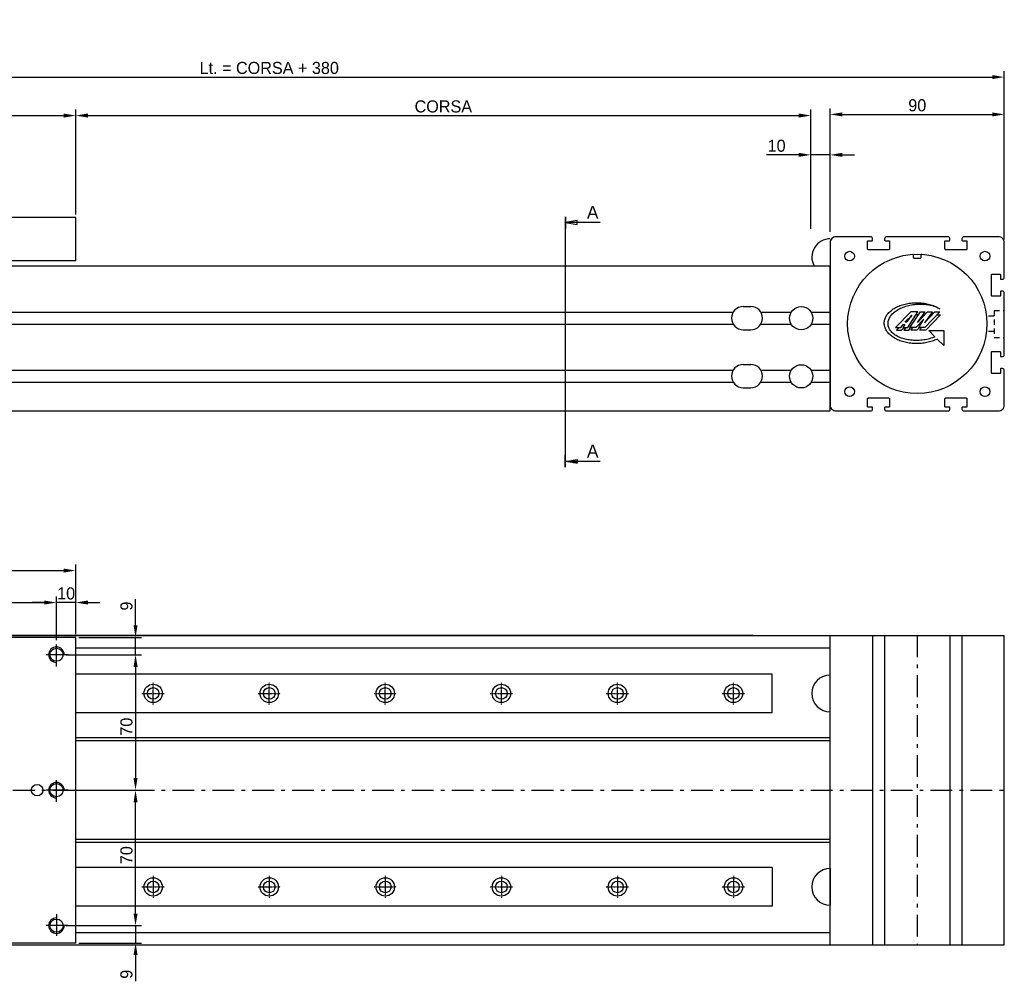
# Model space of a CAD drawing. Extents: x -267 to 1100, y 402 to 910.
# Tile 4 of 5: x 325 to 834, y 413 to 910. Entities that reach past the tile are written whole.
import ezdxf

# ---------------------------------------------------------------- set-up
doc = ezdxf.new("R2010")
doc.units = 0
doc.header["$LTSCALE"] = 1.875
for name, pattern in [('CENTER2', [1.125, 0.75, -0.125, 0.125, -0.125]), ('PL2', [11, 6, -2, 1, -2]), ('TR2', [5, 3, -2])]:
    doc.linetypes.add(name, pattern=pattern)
doc.layers.get('0').update_dxf_attribs({"linetype": 'CONTINUOUS'})
doc.layers.get('DEFPOINTS').update_dxf_attribs({"linetype": 'CONTINUOUS'})
for name, color, linetype in [('ARANCIO', 30, 'CONTINUOUS'), ('ASSI', 241, 'PL2'), ('QUOTE', 60, 'CONTINUOUS'), ('RIEMPIE', 5, 'CONTINUOUS'), ('TESTI', 2, 'CONTINUOUS'), ('TRATTEGGI', 1, 'TR2'), ('中心線', 4, 'CENTER2')]:
    doc.layers.add(name, color=color, linetype=linetype)
doc.dimstyles.get("Standard").update_dxf_attribs({"dimtxt": 0.18, "dimasz": 0.18, "dimexe": 0.18, "dimexo": 0.0625, "dimgap": 0.09, "dimtad": 0, "dimtih": 1, "dimtoh": 1, "dimdec": 4, "dimzin": 0, "dimdsep": 46, "dimtxsty": 'STANDARD', "dimcen": 0.09, "dimadec": 0, "dimazin": 0, "dimtfac": 1, "dimtdec": 4, "dimtofl": 0, "dimtmove": 0, "dimatfit": 3, "dimfxl": 1, "dimtolj": 1, "dimtzin": 0, "dimarcsym": 0})

# ---------------------------------------------------------------- blocks, each defined once
blk = doc.blocks.new('*D10')
at = {"color": 0, "linetype": 'ByBlock', "transparency": 16777216}
for p, q in [((174.12, 808.86), (174.12, 863.12)), ((354.12, 808.86), (354.12, 863.12)), ((180.37, 859.99), (347.87, 859.99))]:
    blk.add_line(p, q, dxfattribs=at)
for points in [[(180.37, 861.04), (180.37, 858.95), (174.12, 859.99)], [(347.87, 861.04), (347.87, 858.95), (354.12, 859.99)]]:
    blk.add_solid(points, dxfattribs=at)
at = {"layer": 'DEFPOINTS', "color": 0, "linetype": 'ByBlock', "transparency": 16777216}
for p in [(354.12, 859.99), (174.12, 807.3), (354.12, 807.3)]:
    blk.add_point(p, dxfattribs=at)
at = {"color": 0, "linetype": 'ByBlock', "transparency": 16777216, "insert": (264.12, 864.68), "char_height": 6.25, "attachment_point": 5}
blk.add_mtext('\\A1;180', dxfattribs=at)
blk = doc.blocks.new('*D9')
at = {"color": 0, "linetype": 'ByBlock', "transparency": 16777216}
for p, q in [((354.12, 808.86), (354.12, 863.12)), ((734.12, 806.03), (734.12, 863.12)), ((360.37, 859.99), (727.87, 859.99))]:
    blk.add_line(p, q, dxfattribs=at)
for points in [[(360.37, 861.04), (360.37, 858.95), (354.12, 859.99)], [(727.87, 861.04), (727.87, 858.95), (734.12, 859.99)]]:
    blk.add_solid(points, dxfattribs=at)
at = {"layer": 'DEFPOINTS', "color": 0, "linetype": 'ByBlock', "transparency": 16777216}
for p in [(734.12, 859.99), (354.12, 807.3), (734.12, 804.47)]:
    blk.add_point(p, dxfattribs=at)
at = {"color": 0, "linetype": 'ByBlock', "transparency": 16777216, "insert": (544.12, 864.68), "char_height": 6.25, "attachment_point": 5}
blk.add_mtext('\\A1;CORSA ', dxfattribs=at)
blk = doc.blocks.new('*D12')
at = {"color": 0, "linetype": 'ByBlock', "transparency": 16777216}
for p, q in [((734.12, 801.44), (734.12, 842.81)), ((744.12, 799.88), (744.12, 842.81)), ((727.87, 839.68), (711.2, 839.68)), ((744.12, 839.68), (734.12, 839.68)), ((750.37, 839.68), (756.62, 839.68))]:
    blk.add_line(p, q, dxfattribs=at)
for points in [[(727.87, 840.73), (727.87, 838.64), (734.12, 839.68)], [(750.37, 840.73), (750.37, 838.64), (744.12, 839.68)]]:
    blk.add_solid(points, dxfattribs=at)
at = {"layer": 'DEFPOINTS', "color": 0, "linetype": 'ByBlock', "transparency": 16777216}
for p in [(744.12, 839.68), (734.12, 799.88), (744.12, 798.32)]:
    blk.add_point(p, dxfattribs=at)
at = {"color": 0, "linetype": 'ByBlock', "transparency": 16777216, "insert": (716.41, 844.37), "char_height": 6.25, "attachment_point": 5}
blk.add_mtext('\\A1;10', dxfattribs=at)
blk = doc.blocks.new('*D11')
at = {"color": 0, "linetype": 'ByBlock', "transparency": 16777216}
for p, q in [((744.12, 801.44), (744.12, 863.7)), ((750.37, 860.58), (827.87, 860.58)), ((834.12, 795.88), (834.12, 863.7))]:
    blk.add_line(p, q, dxfattribs=at)
for points in [[(750.37, 861.62), (750.37, 859.53), (744.12, 860.58)], [(827.87, 861.62), (827.87, 859.53), (834.12, 860.58)]]:
    blk.add_solid(points, dxfattribs=at)
at = {"layer": 'DEFPOINTS', "color": 0, "linetype": 'ByBlock', "transparency": 16777216}
for p in [(834.12, 860.58), (744.12, 799.88), (834.12, 794.32)]:
    blk.add_point(p, dxfattribs=at)
at = {"color": 0, "linetype": 'ByBlock', "transparency": 16777216, "insert": (789.12, 865.26), "char_height": 6.25, "attachment_point": 5}
blk.add_mtext('\\A1;90', dxfattribs=at)
blk = doc.blocks.new('*D15')
at = {"color": 0, "linetype": 'ByBlock', "transparency": 16777216}
for p, q in [((74.12, 795.88), (74.12, 883)), ((834.12, 795.88), (834.12, 883)), ((80.37, 879.88), (827.87, 879.88))]:
    blk.add_line(p, q, dxfattribs=at)
for points in [[(80.37, 880.92), (80.37, 878.84), (74.12, 879.88)], [(827.87, 880.92), (827.87, 878.84), (834.12, 879.88)]]:
    blk.add_solid(points, dxfattribs=at)
at = {"layer": 'DEFPOINTS', "color": 0, "linetype": 'ByBlock', "transparency": 16777216}
for p in [(834.12, 879.88), (74.12, 794.32), (834.12, 794.32)]:
    blk.add_point(p, dxfattribs=at)
at = {"color": 0, "linetype": 'ByBlock', "transparency": 16777216, "insert": (454.12, 884.57), "char_height": 6.25, "attachment_point": 5}
blk.add_mtext('\\A1;Lt. = CORSA + 380', dxfattribs=at)
blk = doc.blocks.new('*D17')
at = {"color": 0, "linetype": 'ByBlock', "transparency": 16777216}
for p, q in [((174.12, 591.87), (174.12, 627.94)), ((354.12, 591.87), (354.12, 627.94)), ((180.37, 624.82), (347.87, 624.82))]:
    blk.add_line(p, q, dxfattribs=at)
for points in [[(180.37, 625.86), (180.37, 623.78), (174.12, 624.82)], [(347.87, 625.86), (347.87, 623.78), (354.12, 624.82)]]:
    blk.add_solid(points, dxfattribs=at)
at = {"layer": 'DEFPOINTS', "color": 0, "linetype": 'ByBlock', "transparency": 16777216}
for p in [(354.12, 624.82), (174.12, 590.3), (354.12, 590.3)]:
    blk.add_point(p, dxfattribs=at)
at = {"color": 0, "linetype": 'ByBlock', "transparency": 16777216, "insert": (264.12, 629.51), "char_height": 6.25, "attachment_point": 5}
blk.add_mtext('\\A1;180', dxfattribs=at)
blk = doc.blocks.new('*D20')
at = {"color": 0, "linetype": 'ByBlock', "transparency": 16777216}
for p, q in [((264.12, 588.87), (264.12, 611.4)), ((344.12, 588.87), (344.12, 611.4)), ((270.37, 608.28), (337.87, 608.28))]:
    blk.add_line(p, q, dxfattribs=at)
for points in [[(270.37, 609.32), (270.37, 607.24), (264.12, 608.28)], [(337.87, 609.32), (337.87, 607.24), (344.12, 608.28)]]:
    blk.add_solid(points, dxfattribs=at)
at = {"layer": 'DEFPOINTS', "color": 0, "linetype": 'ByBlock', "transparency": 16777216}
for p in [(344.12, 608.28), (264.12, 587.3), (344.12, 587.3)]:
    blk.add_point(p, dxfattribs=at)
at = {"color": 0, "linetype": 'ByBlock', "transparency": 16777216, "insert": (304.12, 612.96), "char_height": 6.25, "attachment_point": 5}
blk.add_mtext('\\A1;80', dxfattribs=at)
blk = doc.blocks.new('*D21')
at = {"color": 0, "linetype": 'ByBlock', "transparency": 16777216}
for p, q in [((344.12, 588.87), (344.12, 611.4)), ((354.12, 591.87), (354.12, 611.4)), ((337.87, 608.28), (331.62, 608.28)), ((354.12, 608.28), (344.12, 608.28)), ((360.37, 608.28), (366.62, 608.28))]:
    blk.add_line(p, q, dxfattribs=at)
for points in [[(337.87, 609.32), (337.87, 607.24), (344.12, 608.28)], [(360.37, 609.32), (360.37, 607.24), (354.12, 608.28)]]:
    blk.add_solid(points, dxfattribs=at)
at = {"layer": 'DEFPOINTS', "color": 0, "linetype": 'ByBlock', "transparency": 16777216}
for p in [(344.12, 608.28), (344.12, 587.3), (354.12, 590.3)]:
    blk.add_point(p, dxfattribs=at)
at = {"color": 0, "linetype": 'ByBlock', "transparency": 16777216, "insert": (349.12, 612.96), "char_height": 6.25, "attachment_point": 5}
blk.add_mtext('\\A1;10', dxfattribs=at)
blk = doc.blocks.new('*D27')
at = {"color": 0, "linetype": 'ByBlock', "transparency": 16777216}
for p, q in [((385.01, 596.55), (385.01, 610.1)), ((355.68, 590.3), (388.14, 590.3)), ((385.01, 581.3), (385.01, 590.3)), ((349.08, 581.3), (388.14, 581.3)), ((385.01, 575.05), (385.01, 568.8))]:
    blk.add_line(p, q, dxfattribs=at)
for points in [[(383.97, 596.55), (386.05, 596.55), (385.01, 590.3)], [(383.97, 575.05), (386.05, 575.05), (385.01, 581.3)]]:
    blk.add_solid(points, dxfattribs=at)
at = {"layer": 'DEFPOINTS', "color": 0, "linetype": 'ByBlock', "transparency": 16777216}
for p in [(354.12, 590.3), (385.01, 590.3), (347.52, 581.3)]:
    blk.add_point(p, dxfattribs=at)
at = {"color": 0, "linetype": 'ByBlock', "transparency": 16777216, "insert": (380.32, 606.45), "char_height": 6.25, "attachment_point": 5, "rotation": 90}
blk.add_mtext('\\A1;9', dxfattribs=at)
blk = doc.blocks.new('*D28')
at = {"color": 0, "linetype": 'ByBlock', "transparency": 16777216}
for p, q in [((350.64, 581.3), (388.14, 581.3)), ((385.01, 575.05), (385.01, 517.55)), ((351.68, 511.3), (388.14, 511.3))]:
    blk.add_line(p, q, dxfattribs=at)
for points in [[(383.97, 575.05), (386.05, 575.05), (385.01, 581.3)], [(383.97, 517.55), (386.05, 517.55), (385.01, 511.3)]]:
    blk.add_solid(points, dxfattribs=at)
at = {"layer": 'DEFPOINTS', "color": 0, "linetype": 'ByBlock', "transparency": 16777216}
for p in [(349.08, 581.3), (350.12, 511.3), (385.01, 511.3)]:
    blk.add_point(p, dxfattribs=at)
at = {"color": 0, "linetype": 'ByBlock', "transparency": 16777216, "insert": (380.32, 544.12), "char_height": 6.25, "attachment_point": 5, "rotation": 90}
blk.add_mtext('\\A1;70', dxfattribs=at)
blk = doc.blocks.new('*D29')
at = {"color": 0, "linetype": 'ByBlock', "transparency": 16777216}
for p, q in [((351.68, 511.3), (388.14, 511.3)), ((385.01, 447.55), (385.01, 505.05)), ((350.64, 441.3), (388.14, 441.3))]:
    blk.add_line(p, q, dxfattribs=at)
for points in [[(383.97, 505.05), (386.05, 505.05), (385.01, 511.3)], [(383.97, 447.55), (386.05, 447.55), (385.01, 441.3)]]:
    blk.add_solid(points, dxfattribs=at)
at = {"layer": 'DEFPOINTS', "color": 0, "linetype": 'ByBlock', "transparency": 16777216}
for p in [(350.12, 511.3), (385.01, 511.3), (349.08, 441.3)]:
    blk.add_point(p, dxfattribs=at)
at = {"color": 0, "linetype": 'ByBlock', "transparency": 16777216, "insert": (380.32, 477.71), "char_height": 6.25, "attachment_point": 5, "rotation": 90}
blk.add_mtext('\\A1;70', dxfattribs=at)
blk = doc.blocks.new('*D30')
at = {"color": 0, "linetype": 'ByBlock', "transparency": 16777216}
for p, q in [((385.01, 447.55), (385.01, 453.8)), ((349.08, 441.3), (388.14, 441.3)), ((385.01, 441.3), (385.01, 432.3)), ((355.68, 432.3), (388.14, 432.3)), ((385.01, 426.05), (385.01, 412.51))]:
    blk.add_line(p, q, dxfattribs=at)
for points in [[(383.97, 447.55), (386.05, 447.55), (385.01, 441.3)], [(383.97, 426.05), (386.05, 426.05), (385.01, 432.3)]]:
    blk.add_solid(points, dxfattribs=at)
at = {"layer": 'DEFPOINTS', "color": 0, "linetype": 'ByBlock', "transparency": 16777216}
for p in [(347.52, 441.3), (354.12, 432.3), (385.01, 432.3)]:
    blk.add_point(p, dxfattribs=at)
at = {"color": 0, "linetype": 'ByBlock', "transparency": 16777216, "insert": (380.32, 416.16), "char_height": 6.25, "attachment_point": 5, "rotation": 90}
blk.add_mtext('\\A1;9', dxfattribs=at)
blk = doc.blocks.new('N0587')
blk.add_lwpolyline([(68.4, 2, 0.414214), (68.1, 1.7), (68.1, 1, 0.414214), (69.1, 0), (87, 0, 0.414214), (90, 3), (90, 20.9, 0.414214), (89, 21.9), (88.3, 21.9, 0.414214), (88, 21.6), (88, 19.6, -0.414214), (87.7, 19.3), (83.8, 19.3, -0.414214), (83.3, 19.8), (83.3, 30.2, -0.414214), (83.8, 30.7), (87.7, 30.7, -0.414214), (88, 30.4), (88, 28.4, 0.414214), (88.3, 28.1), (89, 28.1, 0.414214), (90, 29.1), (90, 60.9, 0.414214), (89, 61.9), (88.3, 61.9, 0.414214), (88, 61.6), (88, 59.6, -0.414214), (87.7, 59.3), (83.8, 59.3, -0.414214), (83.3, 59.8), (83.3, 70.2, -0.414214), (83.8, 70.7), (87.7, 70.7, -0.414214), (88, 70.4), (88, 68.4, 0.414214), (88.3, 68.1), (89, 68.1, 0.414214), (90, 69.1), (90, 87, 0.414214), (87, 90), (69.1, 90, 0.414214), (68.1, 89), (68.1, 88.3, 0.414214), (68.4, 88), (70.4, 88, -0.414214), (70.7, 87.7), (70.7, 83.8, -0.414214), (70.2, 83.3), (59.8, 83.3, -0.414214), (59.3, 83.8), (59.3, 87.7, -0.414214), (59.6, 88), (61.6, 88, 0.414214), (61.9, 88.3), (61.9, 89, 0.414214), (60.9, 90), (29.1, 90, 0.414214), (28.1, 89), (28.1, 88.3, 0.414214), (28.4, 88), (30.4, 88, -0.414214), (30.7, 87.7), (30.7, 83.8, -0.414214), (30.2, 83.3), (19.8, 83.3, -0.414214), (19.3, 83.8), (19.3, 87.7, -0.414214), (19.6, 88), (21.6, 88, 0.414214), (21.9, 88.3), (21.9, 89, 0.414214), (20.9, 90), (3, 90, 0.414214), (0, 87), (0, 3, 0.414214), (3, 0), (20.9, 0, 0.414214), (21.9, 1), (21.9, 1.7, 0.414214), (21.6, 2), (19.6, 2, -0.414214), (19.3, 2.3), (19.3, 6.2, -0.414214), (19.8, 6.7), (30.2, 6.7, -0.414214), (30.7, 6.2), (30.7, 2.3, -0.414214), (30.4, 2), (28.4, 2, 0.414214), (28.1, 1.7), (28.1, 1, 0.414214), (29.1, 0), (60.9, 0, 0.414214), (61.9, 1), (61.9, 1.7, 0.414214), (61.6, 2), (59.6, 2, -0.414214), (59.3, 2.3), (59.3, 6.2, -0.414214), (59.8, 6.7), (70.2, 6.7, -0.414214), (70.7, 6.2), (70.7, 2.3, -0.414214), (70.4, 2)], format="xyb", close=True)
for centre, radius in [((10, 80), 2.5), ((80, 80), 2.5), ((45, 45), 36), ((10, 10), 2.5), ((80, 10), 2.5)]:
    blk.add_circle(centre, radius)
blk = doc.blocks.new('*X64')
at = {"color": 0}
for p, q in [((55, 51.9), (55.6, 51.9)), ((55, 51.8), (56.2, 51.8)), ((55, 51.7), (56.8, 51.7)), ((55, 51.6), (57.4, 51.6)), ((55, 51.5), (58, 51.5)), ((55, 51.4), (58.6, 51.4)), ((55, 51.3), (59.2, 51.3)), ((55, 51.2), (59.8, 51.2)), ((55, 51.1), (60.4, 51.1)), ((55, 51), (61, 51))]:
    blk.add_line(p, q, dxfattribs=at)

msp = doc.modelspace()

# ---------------------------------------------------------------- linework, layer by layer
at = {"color": 0}
for p, q in [((787.12, 786.62), (787.12, 787.94)), ((787.42, 786.32), (790.82, 786.32)), ((791.12, 786.62), (791.12, 787.94)), ((164.12, 782.32), (744.12, 782.32)), ((744.12, 707.32), (744.12, 782.32)), ((699.12, 761.32), (703.12, 761.32)), ((774.49, 758.16), (774.88, 758.56)), ((774.88, 758.56), (775.3, 758.94)), ((775.3, 758.94), (775.75, 759.31)), ((775.75, 759.31), (776.22, 759.66)), ((776.22, 759.66), (776.72, 760.01)), ((776.72, 760.01), (777.24, 760.34)), ((777.24, 760.34), (777.78, 760.65)), ((777.78, 760.65), (778.34, 760.95)), ((785.72, 758.46), (777.94, 750.49)), ((778.34, 760.95), (778.92, 761.23)), ((778.92, 761.23), (779.53, 761.5)), ((779.53, 761.5), (780.15, 761.75)), ((780.15, 761.75), (780.79, 761.98)), ((780.79, 761.98), (781.45, 762.2)), ((781.45, 762.2), (782.12, 762.39)), ((782.12, 762.39), (782.81, 762.57)), ((782.81, 762.57), (783.52, 762.73)), ((783.52, 762.73), (784.23, 762.87)), ((784.23, 762.87), (784.97, 762.99)), ((784.3, 750.49), (789.36, 758.46)), ((784.97, 762.99), (785.71, 763.09)), ((785.35, 750.49), (790.72, 758.46)), ((785.71, 763.09), (786.47, 763.17)), ((789.36, 758.46), (785.72, 758.46)), ((786.47, 763.17), (787.24, 763.23)), ((787.24, 763.23), (788.01, 763.26)), ((788.01, 763.26), (788.8, 763.27)), ((788.8, 763.27), (789.59, 763.26)), ((788.8, 763.27), (788.8, 763.27)), ((789.21, 752.98), (793.17, 758.46)), ((794.39, 758.46), (789.21, 752.98)), ((789.59, 763.26), (790.37, 763.23)), ((790.37, 763.23), (791.13, 763.17)), ((790.72, 758.46), (793.17, 758.46)), ((791.13, 763.17), (791.89, 763.09)), ((791.89, 763.09), (792.64, 762.99)), ((792.64, 762.99), (793.37, 762.87)), ((797, 758.46), (792.92, 752.79)), ((792.92, 752.79), (798.25, 758.46)), ((800.7, 758.46), (793.07, 750.48)), ((793.37, 762.87), (794.09, 762.73)), ((794.09, 762.73), (794.79, 762.57)), ((794.39, 758.46), (797, 758.46)), ((794.39, 758.46), (794.39, 758.46)), ((794.79, 762.57), (795.48, 762.39)), ((795.48, 762.39), (796.16, 762.2)), ((796.16, 762.2), (796.81, 761.98)), ((796.81, 761.98), (797.45, 761.75)), ((797.45, 761.75), (798.08, 761.5)), ((798.08, 761.5), (798.68, 761.23)), ((798.25, 758.46), (800.7, 758.46)), ((798.68, 761.23), (799.26, 760.95)), ((799.26, 760.95), (799.82, 760.65)), ((799.82, 760.65), (800.37, 760.34)), ((800.37, 760.34), (800.85, 760.03)), ((184.25, 758.32), (693.92, 758.32)), ((708.31, 758.32), (723.98, 758.32)), ((734.25, 758.32), (744.12, 758.32)), ((772.09, 753.19), (772.15, 753.68)), ((772.15, 753.68), (772.24, 754.17)), ((772.24, 754.17), (772.36, 754.64)), ((772.36, 754.64), (772.52, 755.12)), ((772.52, 755.12), (772.71, 755.58)), ((772.71, 755.58), (772.93, 756.03)), ((772.93, 756.03), (773.18, 756.48)), ((773.18, 756.48), (773.46, 756.92)), ((773.46, 756.92), (773.78, 757.34)), ((773.78, 757.34), (774.12, 757.76)), ((774.12, 757.76), (774.49, 758.16)), ((782.81, 753.25), (783.2, 753.66)), ((783.2, 753.66), (783.68, 754.14)), ((783.68, 754.14), (784.23, 754.7)), ((784.14, 753.86), (783.7, 753.26)), ((784.62, 754.52), (784.14, 753.86)), ((784.23, 754.7), (784.86, 755.33)), ((785.15, 755.23), (784.62, 754.52)), ((784.86, 755.33), (785.56, 756.04)), ((785.73, 755.99), (785.15, 755.23)), ((785.56, 756.04), (786.35, 756.81)), ((786.35, 756.81), (785.73, 755.99)), ((792.59, 754.67), (788.46, 750.49)), ((789.21, 752.98), (789.6, 753.42)), ((791.59, 753.16), (792.07, 753.91)), ((792.07, 753.91), (792.59, 754.67)), ((184.25, 752.12), (694.04, 752.12)), ((699.12, 749.32), (703.12, 749.32)), ((708.19, 752.12), (723.98, 752.12)), ((734.25, 752.12), (744.12, 752.12)), ((772.08, 752.69), (772.09, 753.19)), ((772.09, 752.19), (772.08, 752.69)), ((772.15, 751.7), (772.09, 752.19)), ((772.24, 751.21), (772.15, 751.7)), ((772.36, 750.73), (772.24, 751.21)), ((772.52, 750.26), (772.36, 750.73)), ((772.71, 749.8), (772.52, 750.26)), ((772.93, 749.34), (772.71, 749.8)), ((773.18, 748.9), (772.93, 749.34)), ((773.46, 748.46), (773.18, 748.9)), ((773.78, 748.04), (773.46, 748.46)), ((777.94, 750.49), (780.54, 750.49)), ((780.54, 750.49), (781.85, 751.92)), ((782.76, 751.92), (781.73, 750.49)), ((781.73, 750.49), (784.3, 750.49)), ((781.85, 751.92), (782.76, 751.92)), ((783.7, 753.26), (782.81, 753.25)), ((788.46, 750.49), (785.35, 750.49)), ((789.93, 750.49), (790.31, 751.11)), ((793.07, 750.48), (789.93, 750.49)), ((790.31, 751.11), (790.71, 751.77)), ((790.71, 751.77), (791.13, 752.45)), ((791.13, 752.45), (791.59, 753.16)), ((795.04, 748.85), (802.79, 748.85)), ((798.26, 745.64), (795.04, 748.85)), ((802.79, 748.85), (802.79, 741.1)), ((774.12, 747.62), (773.78, 748.04)), ((774.49, 747.21), (774.12, 747.62)), ((774.88, 746.82), (774.49, 747.21)), ((775.3, 746.44), (774.88, 746.82)), ((775.75, 746.07), (775.3, 746.44)), ((776.22, 745.71), (775.75, 746.07)), ((776.72, 745.37), (776.22, 745.71)), ((777.24, 745.04), (776.72, 745.37)), ((777.78, 744.73), (777.24, 745.04)), ((778.34, 744.43), (777.78, 744.73)), ((778.92, 744.15), (778.34, 744.43)), ((779.53, 743.88), (778.92, 744.15)), ((780.15, 743.63), (779.53, 743.88)), ((780.79, 743.4), (780.15, 743.63)), ((781.45, 743.18), (780.79, 743.4)), ((782.12, 742.98), (781.45, 743.18)), ((796.16, 743.18), (795.48, 742.98)), ((796.81, 743.4), (796.16, 743.18)), ((797.45, 743.63), (796.81, 743.4)), ((798.08, 743.88), (797.45, 743.63)), ((798.68, 744.15), (798.08, 743.88)), ((799.4, 744.5), (798.68, 744.15)), ((802.79, 741.1), (799.4, 744.5)), ((782.81, 742.81), (782.12, 742.98)), ((783.52, 742.65), (782.81, 742.81)), ((784.23, 742.51), (783.52, 742.65)), ((784.97, 742.39), (784.23, 742.51)), ((785.71, 742.29), (784.97, 742.39)), ((786.47, 742.21), (785.71, 742.29)), ((787.24, 742.15), (786.47, 742.21)), ((788.01, 742.12), (787.24, 742.15)), ((788.8, 742.11), (788.01, 742.12)), ((789.59, 742.12), (788.8, 742.11)), ((788.8, 742.11), (788.8, 742.11)), ((790.37, 742.15), (789.59, 742.12)), ((791.13, 742.21), (790.37, 742.15)), ((791.89, 742.29), (791.13, 742.21)), ((792.64, 742.39), (791.89, 742.29)), ((793.37, 742.51), (792.64, 742.39)), ((794.09, 742.65), (793.37, 742.51)), ((794.79, 742.81), (794.09, 742.65)), ((795.48, 742.98), (794.79, 742.81)), ((184.25, 728.32), (693.92, 728.32)), ((699.12, 731.32), (703.12, 731.32)), ((708.31, 728.32), (723.98, 728.32)), ((734.25, 728.32), (744.12, 728.32)), ((184.25, 722.12), (694.04, 722.12)), ((699.12, 719.32), (703.12, 719.32)), ((708.19, 722.12), (723.98, 722.12)), ((734.25, 722.12), (744.12, 722.12)), ((164.12, 707.32), (744.12, 707.32)), ((164.12, 591.3), (744.12, 591.3)), ((744.12, 431.3), (744.12, 591.3)), ((744.12, 431.3), (744.12, 591.3)), ((744.12, 591.3), (834.12, 591.3)), ((766.02, 591.3), (766.02, 431.3)), ((772.22, 591.3), (772.22, 431.3)), ((806.02, 591.3), (806.02, 431.3)), ((812.22, 591.3), (812.22, 431.3)), ((834.12, 431.3), (834.12, 591.3)), ((354.12, 590.3), (174.12, 590.3)), ((354.12, 432.3), (354.12, 590.3)), ((354.12, 584.8), (744.12, 584.8)), ((714.12, 571.31), (354.12, 571.31)), ((714.12, 551.31), (354.12, 551.31)), ((744.12, 538.3), (354.12, 538.3)), ((744.12, 536.8), (354.12, 536.8)), ((744.12, 485.8), (354.12, 485.8)), ((744.12, 484.3), (354.12, 484.3)), ((714.12, 471.3), (354.12, 471.3)), ((714.12, 451.3), (354.12, 451.3)), ((354.12, 437.8), (744.12, 437.8)), ((164.12, 431.3), (744.12, 431.3)), ((354.12, 432.3), (174.12, 432.3)), ((744.12, 431.3), (834.12, 431.3))]:
    msp.add_line(p, q, dxfattribs=at)
at = {"color": 0, "linetype": 'Continuous'}
for p, q in [((777.25, 758.37), (777.72, 758.74)), ((777.72, 758.74), (778.22, 759.1)), ((778.22, 759.1), (778.75, 759.44)), ((778.75, 759.44), (779.31, 759.77)), ((779.31, 759.77), (779.89, 760.09)), ((779.89, 760.09), (780.49, 760.39)), ((780.49, 760.39), (781.12, 760.68)), ((781.12, 760.68), (781.77, 760.94)), ((781.77, 760.94), (782.45, 761.19)), ((782.45, 761.19), (783.14, 761.42)), ((783.14, 761.42), (783.86, 761.64)), ((783.86, 761.64), (784.59, 761.83)), ((784.59, 761.83), (785.35, 762)), ((785.35, 762), (786.12, 762.16)), ((786.12, 762.16), (786.91, 762.28)), ((786.91, 762.28), (787.68, 762.39)), ((787.68, 762.39), (788.46, 762.47)), ((788.46, 762.47), (789.22, 762.52)), ((789.22, 762.52), (789.98, 762.56)), ((789.98, 762.56), (790.74, 762.57)), ((790.74, 762.57), (791.49, 762.56)), ((791.49, 762.56), (792.23, 762.53)), ((792.23, 762.53), (792.96, 762.48)), ((792.96, 762.48), (793.68, 762.4)), ((793.68, 762.4), (794.38, 762.31)), ((794.38, 762.31), (795.08, 762.19)), ((795.08, 762.19), (795.76, 762.06)), ((795.76, 762.06), (796.43, 761.91)), ((796.43, 761.91), (797.08, 761.74)), ((797.08, 761.74), (797.72, 761.55)), ((797.72, 761.55), (798.34, 761.34)), ((798.34, 761.34), (798.86, 761.14)), ((774.04, 753.22), (774.11, 753.68)), ((774.11, 753.68), (774.23, 754.14)), ((774.23, 754.14), (774.38, 754.6)), ((774.38, 754.6), (774.56, 755.05)), ((774.56, 755.05), (774.79, 755.49)), ((774.79, 755.49), (775.04, 755.93)), ((775.04, 755.93), (775.33, 756.36)), ((775.33, 756.36), (775.65, 756.78)), ((775.65, 756.78), (776.01, 757.19)), ((776.01, 757.19), (776.39, 757.6)), ((776.39, 757.6), (776.81, 757.99)), ((776.81, 757.99), (777.25, 758.37)), ((789.73, 757.03), (788.46, 757.03)), ((792.14, 757.03), (793, 757.03)), ((801.14, 757.03), (793.51, 749.05)), ((795.98, 757.03), (796.91, 757.03)), ((799.34, 757.03), (801.14, 757.03)), ((774, 752.75), (774.04, 753.22)), ((774, 752.28), (774, 752.75)), ((774.04, 751.81), (774, 752.28)), ((774.12, 751.33), (774.04, 751.81)), ((774.24, 750.86), (774.12, 751.33)), ((774.24, 750.86), (774.24, 750.86)), ((774.4, 750.41), (774.24, 750.86)), ((774.59, 749.97), (774.4, 750.41)), ((774.82, 749.54), (774.59, 749.97)), ((775.08, 749.12), (774.82, 749.54)), ((775.37, 748.71), (775.08, 749.12)), ((775.69, 748.32), (775.37, 748.71)), ((776.05, 747.94), (775.69, 748.32)), ((779.77, 750.49), (778.37, 749.06)), ((778.37, 749.06), (780.98, 749.06)), ((780.98, 749.06), (782.29, 750.49)), ((783.2, 750.49), (782.17, 749.06)), ((782.17, 749.06), (784.74, 749.06)), ((782.29, 750.49), (783.2, 750.49)), ((784.74, 749.06), (785.64, 750.49)), ((785.78, 749.06), (786.75, 750.49)), ((788.9, 749.06), (785.78, 749.06)), ((789.65, 749.82), (788.9, 749.06)), ((790.31, 750.49), (789.65, 749.82)), ((790.37, 749.06), (790.74, 749.68)), ((793.51, 749.05), (790.37, 749.06)), ((790.74, 749.68), (791.14, 750.34)), ((791.14, 750.34), (791.24, 750.49)), ((776.43, 747.58), (776.05, 747.94)), ((776.84, 747.22), (776.43, 747.58)), ((777.28, 746.89), (776.84, 747.22)), ((777.74, 746.57), (777.28, 746.89)), ((778.23, 746.26), (777.74, 746.57)), ((778.75, 745.97), (778.23, 746.26)), ((779.28, 745.69), (778.75, 745.97)), ((779.84, 745.43), (779.28, 745.69)), ((780.42, 745.19), (779.84, 745.43)), ((781.02, 744.96), (780.42, 745.19)), ((781.64, 744.76), (781.02, 744.96)), ((782.27, 744.57), (781.64, 744.76)), ((782.92, 744.4), (782.27, 744.57)), ((783.59, 744.24), (782.92, 744.4)), ((784.27, 744.11), (783.59, 744.24)), ((784.97, 744), (784.27, 744.11)), ((785.68, 743.9), (784.97, 744)), ((786.4, 743.83), (785.68, 743.9)), ((787.13, 743.78), (786.4, 743.83)), ((787.87, 743.74), (787.13, 743.78)), ((788.61, 743.73), (787.87, 743.74)), ((789.37, 743.75), (788.61, 743.73)), ((790.13, 743.78), (789.37, 743.75)), ((790.9, 743.84), (790.13, 743.78)), ((791.67, 743.92), (790.9, 743.84)), ((792.44, 744.02), (791.67, 743.92)), ((793.23, 744.15), (792.44, 744.02)), ((794.01, 744.3), (793.23, 744.15)), ((794.76, 744.47), (794.01, 744.3)), ((795.5, 744.67), (794.76, 744.47)), ((796.21, 744.88), (795.5, 744.67)), ((796.91, 745.11), (796.21, 744.88)), ((797.58, 745.36), (796.91, 745.11)), ((798.26, 745.64), (797.58, 745.36))]:
    msp.add_line(p, q, dxfattribs=at)
at = {"color": 0, "ltscale": 0.27}
for p, q in [((714.12, 551.31), (714.12, 571.31)), ((714.12, 471.3), (714.12, 451.3))]:
    msp.add_line(p, q, dxfattribs=at)
at = {"color": 0}
for centre, radius in [((729.12, 755.22), 6), ((729.12, 725.22), 6), ((344.12, 581.3), 3.4), ((394.12, 561.31), 4.75), ((454.12, 561.31), 4.75), ((514.12, 561.31), 4.75), ((574.12, 561.31), 4.75), ((634.12, 561.31), 4.75), ((694.12, 561.31), 4.75), ((394.12, 561.31), 3), ((454.12, 561.31), 3), ((514.12, 561.31), 3), ((574.12, 561.31), 3), ((634.12, 561.31), 3), ((694.12, 561.31), 3), ((344.12, 511.3), 3.4), ((394.12, 461.3), 4.75), ((394.12, 461.3), 3), ((454.12, 461.3), 4.75), ((454.12, 461.3), 3), ((514.12, 461.3), 4.75), ((514.12, 461.3), 3), ((574.12, 461.3), 4.75), ((574.12, 461.3), 3), ((634.12, 461.3), 4.75), ((634.12, 461.3), 3), ((694.12, 461.3), 4.75), ((694.12, 461.3), 3), ((344.12, 441.3), 3.4)]:
    msp.add_circle(centre, radius, dxfattribs=at)
for centre, radius, start, end in [((786.82, 787.94), 0.3, 0, 93.6939), ((787.42, 786.62), 0.3, 180, 270), ((790.82, 786.62), 0.3, 270, 0), ((791.42, 787.94), 0.3, 86.3061, 180), ((699.12, 755.32), 6, 90, 270), ((703.12, 755.32), 6, 270, 90), ((699.12, 725.32), 6, 90, 270), ((703.12, 725.32), 6, 270, 90)]:
    msp.add_arc(centre, radius, start, end, dxfattribs=at)
at = {"layer": 'ARANCIO', "color": 0}
for p, q in [((354.12, 807.3), (174.12, 807.3)), ((354.12, 784.82), (354.12, 807.3)), ((354.12, 784.82), (174.12, 784.82))]:
    msp.add_line(p, q, dxfattribs=at)
msp.add_circle((334.12, 511.3), 3, dxfattribs=at)
at = {"layer": 'ASSI', "color": 0}
for p, q in [((789.12, 591.3), (789.12, 431.3)), ((344.12, 575.3), (344.12, 587.3)), ((350.12, 581.3), (338.12, 581.3)), ((344.12, 505.3), (344.12, 517.3)), ((74.12, 511.3), (834.12, 511.3)), ((350.12, 511.3), (338.12, 511.3)), ((344.12, 447.3), (344.12, 435.3)), ((350.12, 441.3), (338.12, 441.3))]:
    msp.add_line(p, q, dxfattribs=at)
at = {"layer": 'QUOTE', "color": 0}
msp.add_line((704.12, 591.3), (319.12, 591.3), dxfattribs=at)
at = {"layer": 'QUOTE', "color": 0, "linetype": 'Continuous'}
for p, q in [((744.12, 551.81), (744.12, 570.81)), ((744.12, 470.8), (744.12, 451.8))]:
    msp.add_line(p, q, dxfattribs=at)
for centre, end in [((744.12, 786.83), 208.3315), ((744.12, 561.31), 270), ((744.12, 461.3), 270)]:
    msp.add_arc(centre, 9.5, 90, end, dxfattribs=at)
at = {"layer": 'RIEMPIE', "color": 0}
msp.add_line((607.23, 681.27), (607.23, 804.68), dxfattribs=at)
at = {"layer": 'TESTI', "color": 0}
for p, q in [((607.15, 807.68), (607.15, 801.68)), ((607.2, 807.68), (607.2, 801.68)), ((607.25, 807.68), (607.25, 801.68)), ((613.25, 805.68), (607.25, 804.68)), ((613.25, 804.68), (607.25, 804.68)), ((607.25, 804.68), (613.25, 803.68)), ((607.3, 807.68), (607.3, 801.68)), ((613.25, 803.68), (613.25, 805.68)), ((625.25, 804.68), (613.25, 804.68)), ((607.15, 678.27), (607.15, 684.27)), ((607.2, 678.27), (607.2, 684.27)), ((607.25, 678.27), (607.25, 684.27)), ((607.25, 681.27), (613.25, 682.27)), ((607.3, 678.27), (607.3, 684.27)), ((613.25, 682.27), (613.25, 680.27)), ((613.25, 681.27), (607.25, 681.27)), ((613.25, 680.27), (607.25, 681.27)), ((625.25, 681.27), (613.25, 681.27))]:
    msp.add_line(p, q, dxfattribs=at)
at = {"layer": 'TRATTEGGI', "color": 0, "ltscale": 0.5}
for p, q in [((828.82, 759.32), (828.82, 745.32)), ((828.82, 759.32), (834.12, 759.32)), ((828.82, 756.32), (825.12, 756.32)), ((828.82, 756.32), (828.82, 756.32)), ((828.82, 748.32), (825.12, 748.32)), ((828.82, 745.32), (834.12, 745.32))]:
    msp.add_line(p, q, dxfattribs=at)
at = {"layer": 'TRATTEGGI', "color": 0, "linetype": 'Continuous'}
for centre, start, end in [((344.12, 581.3), 0, 270), ((344.12, 511.3), 0, 270), ((344.12, 441.3), 90, 0)]:
    msp.add_arc(centre, 4, start, end, dxfattribs=at)
at = {"layer": '中心線', "color": 0, "ltscale": 0.27}
for p, q in [((394.12, 555.54), (394.12, 567.08)), ((454.12, 555.54), (454.12, 567.08)), ((514.12, 555.54), (514.12, 567.08)), ((574.12, 555.54), (574.12, 567.08)), ((634.12, 555.54), (634.12, 567.08)), ((694.12, 555.54), (694.12, 567.08)), ((388.34, 561.31), (399.89, 561.31)), ((448.34, 561.31), (459.89, 561.31)), ((508.34, 561.31), (519.89, 561.31)), ((568.34, 561.31), (579.89, 561.31)), ((628.34, 561.31), (639.89, 561.31)), ((688.34, 561.31), (699.89, 561.31)), ((394.12, 467.07), (394.12, 455.53)), ((454.12, 467.07), (454.12, 455.53)), ((514.12, 467.07), (514.12, 455.53)), ((574.12, 467.07), (574.12, 455.53)), ((634.12, 467.07), (634.12, 455.53)), ((694.12, 467.07), (694.12, 455.53)), ((388.34, 461.3), (399.89, 461.3)), ((448.34, 461.3), (459.89, 461.3)), ((508.34, 461.3), (519.89, 461.3)), ((568.34, 461.3), (579.89, 461.3)), ((628.34, 461.3), (639.89, 461.3)), ((688.34, 461.3), (699.89, 461.3))]:
    msp.add_line(p, q, dxfattribs=at)

# ---------------------------------------------------------------- block references
at = {"color": 0}
msp.add_blockref('N0587', (744.12, 707.32), dxfattribs=at)
at = {"layer": 'TESTI', "color": 0, "rotation": 180}
msp.add_blockref('*X64', (668.25, 732.27), dxfattribs=at)

# ---------------------------------------------------------------- texts
at = {"layer": 'QUOTE', "color": 0}
for p in [(618.35, 806.64), (618.35, 683.23)]:
    msp.add_text('A', height=6.68, dxfattribs=at).set_placement(p)

# ---------------------------------------------------------------- dimensions: what is measured, and where the dimension line sits
for base, p1, p2, text, picture, middle in [((834.12, 879.88), (74.12, 794.32), (834.12, 794.32), 'Lt. = CORSA + 380', '*D15', (454.12, 884.57)), ((734.12, 859.99), (354.12, 807.3), (734.12, 804.47), 'CORSA ', '*D9', (544.12, 864.68))]:
    dim = msp.add_linear_dim(base=base, p1=p1, p2=p2, text=text, dimstyle='STANDARD', override={"dimscale": 2.5, "dimtxt": 2.5, "dimasz": 2.5, "dimexe": 1.25, "dimexo": 0.625, "dimgap": 0.625, "dimtad": 1, "dimtih": 0, "dimtoh": 0, "dimdec": 1, "dimzin": 8, "dimlunit": 6, "dimcen": 2.5, "dimtofl": 1}, dxfattribs=at)
    dim.commit()
    dim.dimension.update_dxf_attribs({"geometry": picture, "text_midpoint": middle})
for base, p1, p2, picture, middle in [((354.12, 859.99), (174.12, 807.3), (354.12, 807.3), '*D10', (264.12, 864.68)), ((834.12, 860.58), (744.12, 799.88), (834.12, 794.32), '*D11', (789.12, 865.26)), ((354.12, 624.82), (174.12, 590.3), (354.12, 590.3), '*D17', (264.12, 629.51)), ((344.12, 608.28), (264.12, 587.3), (344.12, 587.3), '*D20', (304.12, 612.96))]:
    dim = msp.add_linear_dim(base=base, p1=p1, p2=p2, dimstyle='STANDARD', override={"dimscale": 2.5, "dimtxt": 2.5, "dimasz": 2.5, "dimexe": 1.25, "dimexo": 0.625, "dimgap": 0.625, "dimtad": 1, "dimtih": 0, "dimtoh": 0, "dimdec": 1, "dimzin": 8, "dimlunit": 6, "dimcen": 2.5, "dimtofl": 1}, dxfattribs=at)
    dim.commit()
    dim.dimension.update_dxf_attribs({"geometry": picture, "text_midpoint": middle})
for base, p1, p2, picture, middle in [((744.12, 839.68), (734.12, 799.88), (744.12, 798.32), '*D12', (716.41, 839.68)), ((344.12, 608.28), (354.12, 590.3), (344.12, 587.3), '*D21', (349.12, 608.28))]:
    dim = msp.add_linear_dim(base=base, p1=p1, p2=p2, dimstyle='STANDARD', override={"dimscale": 2.5, "dimtxt": 2.5, "dimasz": 2.5, "dimexe": 1.25, "dimexo": 0.625, "dimgap": 0.625, "dimtad": 1, "dimtih": 0, "dimtoh": 0, "dimdec": 1, "dimzin": 8, "dimlunit": 6, "dimcen": 2.5, "dimtofl": 1}, dxfattribs=at)
    dim.commit()
    dim.dimension.update_dxf_attribs({"geometry": picture, "text_midpoint": middle, "dimtype": 160})
for base, p1, p2, picture, middle in [((385.01, 590.3), (347.52, 581.3), (354.12, 590.3), '*D27', (385.01, 606.45)), ((385.01, 511.3), (349.08, 581.3), (350.12, 511.3), '*D28', (385.01, 544.12)), ((385.01, 511.3), (349.08, 441.3), (350.12, 511.3), '*D29', (385.01, 477.71)), ((385.01, 432.3), (347.52, 441.3), (354.12, 432.3), '*D30', (385.01, 416.16))]:
    dim = msp.add_linear_dim(base=base, p1=p1, p2=p2, angle=90, dimstyle='STANDARD', override={"dimscale": 2.5, "dimtxt": 2.5, "dimasz": 2.5, "dimexe": 1.25, "dimexo": 0.625, "dimgap": 0.625, "dimtad": 1, "dimtih": 0, "dimtoh": 0, "dimdec": 1, "dimzin": 8, "dimlunit": 6, "dimcen": 2.5, "dimtofl": 1}, dxfattribs=at)
    dim.commit()
    dim.dimension.update_dxf_attribs({"geometry": picture, "text_midpoint": middle, "dimtype": 160})

doc.saveas('drawing.dxf')
